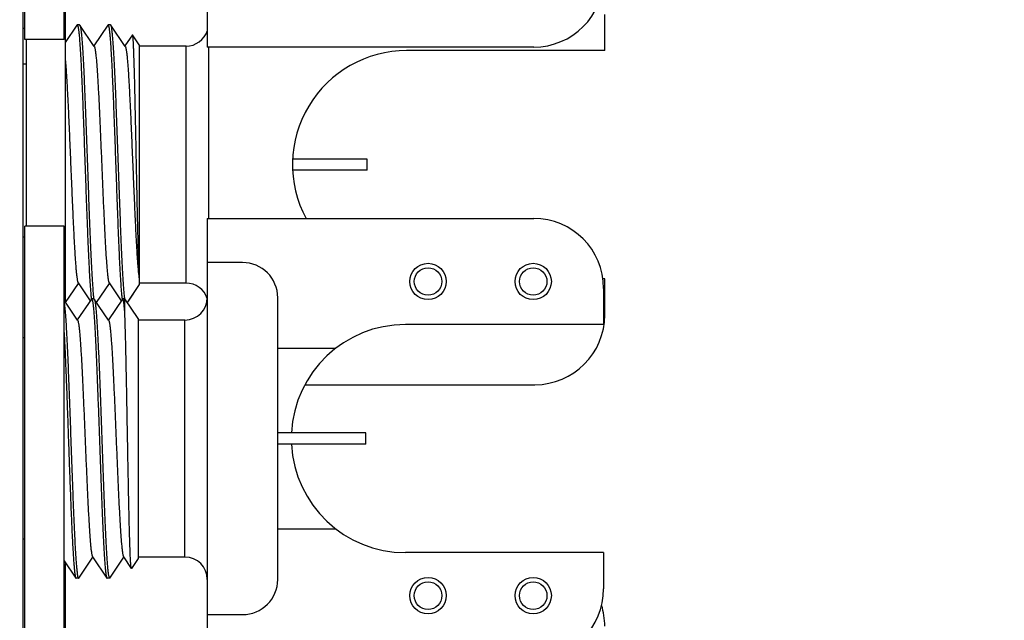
# Model space of a CAD drawing. Header units: inches. Extents: x 0.2 to 16.8, y 0.2 to 10.8.
# Tile 34 of 55: x 10.1 to 11, y 5.5 to 6. Entities that reach past the tile are written whole.
import ezdxf

# ---------------------------------------------------------------- set-up
doc = ezdxf.new("R2010")
doc.units = ezdxf.units.IN
doc.header["$LTSCALE"] = 0.935
doc.header["$MEASUREMENT"] = 0
doc.layers.get('0').update_dxf_attribs({"linetype": 'CONTINUOUS'})
doc.layers.add('02___PRT_ALL_AXES', color=7, linetype='CONTINUOUS')
doc.layers.add('DIMENSIONS', color=7, linetype='CONTINUOUS')
doc.styles.get("Standard").update_dxf_attribs({"font": 'txt', "width": 0.8})
doc.dimstyles.new('DIMSTYLE_2', dxfattribs={"dimtxt": 0.125, "dimasz": 0.18, "dimexe": 0.18, "dimexo": 0.0625, "dimgap": 0.09, "dimtad": 0, "dimtih": 1, "dimtoh": 1, "dimdec": 3, "dimzin": 4, "dimdsep": 46, "dimtxsty": 'STANDARD', "dimblk": '_FILLED', "dimblk1": '_FILLED', "dimblk2": '_FILLED', "dimcen": 0.09, "dimadec": 0, "dimazin": 0, "dimtp": 0.001, "dimtm": 0.001, "dimtfac": 1, "dimtdec": 3, "dimtofl": 0, "dimtmove": 0, "dimatfit": 3, "dimldrblk": '_FILLED', "dimfxl": 1, "dimtolj": 1, "dimtzin": 4, "dimarcsym": 0})

# ---------------------------------------------------------------- blocks, each defined once
blk = doc.blocks.new('_FILLED')
at = {"color": 0, "linetype": 'BYBLOCK'}
blk.add_solid([(0, 0), (-1, 0.1736), (-1, -0.1736)], dxfattribs=at)
blk = doc.blocks.new('*D24')
at = {"layer": 'DIMENSIONS', "color": 2, "linetype": 'CONTINUOUS'}
for p, q in [((10.02936, 8.54381), (11.80206, 8.54381)), ((11.67706, 8.54381), (11.67706, 6.13531)), ((11.67706, 3.47681), (11.67706, 5.88531)), ((10.02936, 3.47681), (11.80206, 3.47681))]:
    blk.add_line(p, q, dxfattribs=at)
at = {"layer": 'DIMENSIONS', "color": 2, "linetype": 'CONTINUOUS', "xscale": 0.18, "yscale": 0.18, "zscale": 0.18}
for p, rotation in [((11.67706, 8.54381), 90), ((11.67706, 3.47681), 270)]:
    blk.add_blockref('_FILLED', p, dxfattribs=dict(at, rotation=rotation))
at = {"layer": 'DIMENSIONS', "color": 2, "linetype": 'CONTINUOUS', "insert": (11.67706, 6.07281), "char_height": 0.125, "width": 1.325, "attachment_point": 2, "line_spacing_factor": 0.9}
blk.add_mtext('5.067{\\Ftxt.shx;\\W1.000000;\\H0.125000; }[128.7]', dxfattribs=at)

msp = doc.modelspace()

# ---------------------------------------------------------------- linework, layer by layer
at = {"color": 7, "linetype": 'CONTINUOUS'}
for p, q in [((10.13778, 8.01081), (10.13778, 4.01081)), ((10.30278, 6.38616), (10.30278, 5.99246)), ((10.65811, 5.98931), (10.65811, 6.02166)), ((10.18629, 6.01214), (10.17578, 5.99656)), ((10.18629, 6.01214), (10.18652, 6.01231)), ((10.18866, 6.01231), (10.18652, 6.01231)), ((10.18655, 6.01231), (10.18682, 6.01202)), ((10.18682, 6.01202), (10.18729, 6.01041)), ((10.18866, 6.01231), (10.18889, 6.01214)), ((10.20173, 5.99311), (10.18889, 6.01214)), ((10.21402, 6.01214), (10.20146, 5.99351)), ((10.21402, 6.01214), (10.21425, 6.01231)), ((10.2164, 6.01231), (10.21425, 6.01231)), ((10.21455, 6.01204), (10.21428, 6.01231)), ((10.21504, 6.01033), (10.21455, 6.01204)), ((10.21663, 6.01214), (10.2164, 6.01231)), ((10.22947, 5.99311), (10.21663, 6.01214)), ((10.23588, 6.00343), (10.22919, 5.99351)), ((10.23601, 6.00343), (10.23588, 6.00343)), ((10.24197, 5.9946), (10.23601, 6.00343)), ((10.24197, 5.99459), (10.24197, 5.78003)), ((10.28378, 5.99331), (10.24197, 5.99331)), ((10.59461, 5.99246), (10.30278, 5.99246)), ((10.30378, 5.99246), (10.30378, 5.83916)), ((10.44559, 5.89231), (10.37934, 5.89231)), ((10.44559, 5.88231), (10.44559, 5.89231)), ((10.44559, 5.88231), (10.37934, 5.88231)), ((10.30278, 5.83916), (10.59461, 5.83916)), ((10.30278, 5.83916), (10.30278, 5.44546)), ((10.33428, 5.79979), (10.30278, 5.79979)), ((10.24125, 5.79011), (10.24197, 5.78454)), ((10.65811, 5.75296), (10.65811, 5.78531)), ((10.1761, 5.76407), (10.18759, 5.78111)), ((10.18732, 5.78151), (10.19809, 5.76555)), ((10.20383, 5.76407), (10.21533, 5.78111)), ((10.21505, 5.78151), (10.22582, 5.76555)), ((10.24197, 5.78003), (10.2312, 5.76407)), ((10.24197, 5.78017), (10.23193, 5.76534)), ((10.28378, 5.78131), (10.24197, 5.78131)), ((10.65711, 5.77666), (10.65711, 5.74431)), ((10.18686, 5.74811), (10.17478, 5.76603)), ((10.19916, 5.76714), (10.18659, 5.74851)), ((10.19916, 5.76714), (10.19939, 5.76731)), ((10.20153, 5.76731), (10.19939, 5.76731)), ((10.19941, 5.76731), (10.19969, 5.76702)), ((10.19969, 5.76702), (10.20016, 5.76541)), ((10.20153, 5.76731), (10.20176, 5.76714)), ((10.2146, 5.74811), (10.20176, 5.76714)), ((10.22689, 5.76714), (10.21433, 5.74851)), ((10.22688, 5.76724), (10.22686, 5.76734)), ((10.22712, 5.76731), (10.22689, 5.76714)), ((10.22902, 5.76731), (10.22712, 5.76731)), ((10.22745, 5.76698), (10.22712, 5.76731)), ((10.24097, 5.7496), (10.22902, 5.76731)), ((10.22902, 5.75596), (10.22902, 5.76731)), ((10.23193, 5.76534), (10.23114, 5.76417)), ((10.36577, 5.51633), (10.36577, 5.7683)), ((10.24097, 5.74959), (10.24097, 5.53631)), ((10.28278, 5.74831), (10.24097, 5.74831)), ((10.36577, 5.72312), (10.41771, 5.72312)), ((10.39006, 5.69046), (10.59561, 5.69046)), ((10.44459, 5.64731), (10.36577, 5.64731)), ((10.44459, 5.63731), (10.44459, 5.64731)), ((10.44459, 5.63731), (10.36577, 5.63731)), ((10.36577, 5.5615), (10.41771, 5.5615)), ((10.20019, 5.53651), (10.21302, 5.51748)), ((10.22792, 5.53651), (10.23488, 5.52619)), ((10.28278, 5.53631), (10.24097, 5.53631)), ((10.24097, 5.53631), (10.24097, 5.53503)), ((10.65711, 5.54031), (10.65711, 5.50796)), ((10.17478, 5.53307), (10.18529, 5.51748)), ((10.18789, 5.51748), (10.20046, 5.53611)), ((10.21563, 5.51748), (10.22819, 5.53611)), ((10.24097, 5.53503), (10.23501, 5.52619)), ((10.18689, 5.51921), (10.18736, 5.51761)), ((10.21463, 5.51921), (10.2151, 5.51761)), ((10.23501, 5.52619), (10.23488, 5.52619)), ((10.18529, 5.51748), (10.18552, 5.51731)), ((10.18766, 5.51731), (10.18552, 5.51731)), ((10.18736, 5.51761), (10.18764, 5.51731)), ((10.18766, 5.51731), (10.18789, 5.51748)), ((10.21302, 5.51748), (10.21325, 5.51731)), ((10.2154, 5.51731), (10.21325, 5.51731)), ((10.2151, 5.51761), (10.21537, 5.51731)), ((10.21563, 5.51748), (10.2154, 5.51731)), ((10.30278, 5.48483), (10.33428, 5.48483))]:
    msp.add_line(p, q, dxfattribs=at)
at = {"color": 9, "linetype": 'CONTINUOUS'}
for p, q in [((10.28378, 5.78131), (10.28378, 5.99331)), ((10.28278, 5.53631), (10.28278, 5.74831))]:
    msp.add_line(p, q, dxfattribs=at)
at = {"color": 7, "linetype": 'CONTINUOUS'}
for centre in [(10.50011, 5.78281), (10.59411, 5.78281), (10.50011, 5.50181), (10.59411, 5.50181)]:
    msp.add_circle(centre, 0.01625, dxfattribs=at)
at = {"color": 9, "linetype": 'CONTINUOUS'}
for centre in [(10.50011, 5.78281), (10.59411, 5.78281), (10.50011, 5.50181), (10.59411, 5.50181)]:
    msp.add_circle(centre, 0.01231, dxfattribs=at)
at = {"color": 7, "linetype": 'CONTINUOUS'}
for centre, radius, start, end in [((10.59461, 6.05496), 0.0625, 270, 360), ((10.18652, 6.01215), 0.000158, 80.12051, 89.95344), ((10.21425, 6.01215), 0.000158, 80.01957, 89.95199), ((10.28378, 6.01331), 0.02, 270, 342.6094), ((10.59461, 5.77666), 0.0625, 0, 90), ((10.33428, 5.7683), 0.0315, 0, 90), ((10.4389, 5.81073), 0.19873, 185.62896, 185.9572), ((10.28378, 5.76131), 0.02, 18.18222, 90), ((10.19939, 5.76715), 0.000158, 80.12453, 89.95349), ((10.28278, 5.76831), 0.02, 270, 360), ((10.59561, 5.75296), 0.0625, 270, 360), ((10.47994, 5.64231), 0.102, 90, 177.11438), ((10.47994, 5.64231), 0.102, 182.88733, 270), ((10.28278, 5.51631), 0.02, 0, 90), ((10.18766, 5.51747), 0.000158, 260.12052, 269.95344), ((10.2154, 5.51747), 0.000158, 260.12052, 269.95344), ((10.33428, 5.51633), 0.0315, 270, 360), ((10.59461, 5.50796), 0.0625, 270, 360), ((10.59561, 5.47466), 0.0625, 0, 17.28186)]:
    msp.add_arc(centre, radius, start, end, dxfattribs=at)
for points, knots in [([(10.18889, 6.01214), (10.18893, 6.01209), (10.189, 6.01195), (10.1891, 6.01172), (10.18919, 6.01142), (10.18929, 6.01107), (10.18939, 6.01065), (10.18952, 6.00998), (10.18969, 6.009), (10.18988, 6.00764), (10.19007, 6.00605), (10.19026, 6.00423), (10.19045, 6.00219), (10.19065, 5.99992), (10.19092, 5.99648), (10.19125, 5.99165), (10.19163, 5.98525), (10.19201, 5.97811), (10.1924, 5.97026), (10.19278, 5.96178), (10.19317, 5.95272), (10.19355, 5.94316), (10.19394, 5.93317), (10.19446, 5.91921), (10.1951, 5.90128), (10.19587, 5.87958), (10.19663, 5.85812), (10.19739, 5.83756), (10.19804, 5.82128), (10.19857, 5.80917), (10.19896, 5.80095), (10.19934, 5.7934), (10.19973, 5.78656), (10.20011, 5.78051), (10.20044, 5.77597), (10.20071, 5.77276), (10.2009, 5.77069), (10.20109, 5.76883), (10.20123, 5.76767), (10.2013, 5.76713)], [0, 0, 0, 0, 0.000811, 0.001843, 0.003104, 0.004598, 0.006327, 0.008294, 0.012939, 0.018529, 0.025055, 0.032509, 0.040879, 0.050148, 0.060298, 0.08317, 0.109319, 0.138548, 0.170632, 0.205325, 0.242361, 0.281455, 0.322307, 0.364601, 0.452207, 0.541581, 0.629976, 0.714676, 0.793076, 0.829153, 0.86277, 0.893672, 0.92162, 0.946402, 0.967828, 0.977231, 0.985738, 0.993332, 1, 1, 1, 1]), ([(10.22903, 5.76716), (10.22896, 5.7677), (10.22883, 5.76886), (10.22863, 5.77072), (10.22844, 5.7728), (10.22817, 5.77601), (10.22784, 5.78055), (10.22746, 5.78661), (10.22707, 5.79345), (10.22669, 5.801), (10.2263, 5.80923), (10.22578, 5.82133), (10.22513, 5.83762), (10.22436, 5.85818), (10.2236, 5.87963), (10.22284, 5.90132), (10.22219, 5.91925), (10.22167, 5.9332), (10.22129, 5.94319), (10.2209, 5.95275), (10.22052, 5.9618), (10.22013, 5.97028), (10.21975, 5.97813), (10.21936, 5.98527), (10.21898, 5.99166), (10.21865, 5.99648), (10.21838, 5.99993), (10.21819, 6.00219), (10.218, 6.00424), (10.2178, 6.00606), (10.21761, 6.00764), (10.21742, 6.009), (10.21726, 6.00999), (10.21712, 6.01065), (10.21702, 6.01107), (10.21693, 6.01142), (10.21683, 6.01172), (10.21674, 6.01195), (10.21667, 6.01209), (10.21663, 6.01214)], [0, 0, 0, 0, 0.006683, 0.014291, 0.02281, 0.032227, 0.053676, 0.078479, 0.106445, 0.137362, 0.170992, 0.207077, 0.285488, 0.370188, 0.458575, 0.547934, 0.63552, 0.677803, 0.718643, 0.757725, 0.794749, 0.829431, 0.861503, 0.890722, 0.916861, 0.939724, 0.94987, 0.959135, 0.967502, 0.974953, 0.981477, 0.987065, 0.991708, 0.993675, 0.995404, 0.996897, 0.998158, 0.999189, 1, 1, 1, 1]), ([(10.18729, 6.01041), (10.18736, 6.01007), (10.18749, 6.00932), (10.18768, 6.00808), (10.18786, 6.00662), (10.18804, 6.00496), (10.18823, 6.00308), (10.18849, 6.00017), (10.1888, 5.99605), (10.18917, 5.99052), (10.18954, 5.98426), (10.18991, 5.97731), (10.19028, 5.96972), (10.19065, 5.96155), (10.19115, 5.94965), (10.19178, 5.93379), (10.19251, 5.91387), (10.19324, 5.8932), (10.19398, 5.87237), (10.19471, 5.85196), (10.19544, 5.83255), (10.19607, 5.81725), (10.19658, 5.80593), (10.19695, 5.79826), (10.19732, 5.79123), (10.19768, 5.78488), (10.19805, 5.77925), (10.19837, 5.77504), (10.19863, 5.77206), (10.19881, 5.77013), (10.199, 5.76841), (10.19913, 5.76733), (10.1992, 5.76683)], [0, 0, 0, 0, 0.004267, 0.00941, 0.015425, 0.022302, 0.030032, 0.038603, 0.058201, 0.080965, 0.106734, 0.135328, 0.166544, 0.200162, 0.235945, 0.312974, 0.395454, 0.481048, 0.567332, 0.651864, 0.73225, 0.806214, 0.840126, 0.871664, 0.900609, 0.926753, 0.949915, 0.96993, 0.978715, 0.986664, 0.993762, 1, 1, 1, 1]), ([(10.22686, 5.76734), (10.2268, 5.76786), (10.22667, 5.76898), (10.22641, 5.77149), (10.22609, 5.77512), (10.22573, 5.78007), (10.22537, 5.78577), (10.225, 5.79218), (10.22463, 5.79925), (10.22426, 5.80694), (10.22376, 5.81827), (10.22314, 5.83353), (10.22241, 5.85287), (10.22168, 5.87317), (10.22096, 5.89387), (10.22023, 5.91438), (10.2195, 5.93414), (10.21888, 5.94988), (10.21838, 5.96168), (10.21801, 5.96979), (10.21764, 5.97732), (10.21728, 5.98422), (10.21691, 5.99045), (10.21655, 5.99595), (10.21623, 6.00006), (10.21597, 6.00296), (10.21579, 6.00484), (10.21561, 6.00651), (10.21543, 6.00797), (10.21524, 6.00922), (10.21511, 6.00998), (10.21504, 6.01033)], [0, 0, 0, 0, 0.00651, 0.013868, 0.031072, 0.051504, 0.07502, 0.101461, 0.130641, 0.162359, 0.196392, 0.270441, 0.350722, 0.434995, 0.520906, 0.606058, 0.688071, 0.764658, 0.80024, 0.833679, 0.864743, 0.893213, 0.918892, 0.941604, 0.961188, 0.969767, 0.977517, 0.984423, 0.990477, 0.995672, 1, 1, 1, 1]), ([(10.24197, 5.7904), (10.2419, 5.79179), (10.24176, 5.7948), (10.24157, 5.79966), (10.24138, 5.80521), (10.24111, 5.81384), (10.24079, 5.82598), (10.24041, 5.84188), (10.24004, 5.85921), (10.23967, 5.87745), (10.2393, 5.89609), (10.23893, 5.91456), (10.23862, 5.92962), (10.23837, 5.9412), (10.23819, 5.94939), (10.23801, 5.95717), (10.23783, 5.96448), (10.23764, 5.97127), (10.23746, 5.9775), (10.23728, 5.98313), (10.23713, 5.98743), (10.237, 5.99054), (10.23691, 5.99262), (10.23682, 5.99452), (10.23673, 5.99625), (10.23664, 5.99779), (10.23655, 5.99915), (10.23646, 6.00033), (10.23638, 6.00131), (10.2363, 6.00202), (10.23624, 6.00249), (10.23619, 6.00277), (10.23615, 6.003), (10.2361, 6.00319), (10.23606, 6.00333), (10.23603, 6.0034), (10.23601, 6.00343)], [0, 0, 0, 0, 0.019504, 0.042416, 0.068535, 0.097652, 0.163973, 0.239343, 0.321484, 0.407955, 0.496226, 0.583752, 0.668049, 0.708244, 0.746759, 0.783333, 0.817714, 0.849672, 0.878992, 0.90548, 0.928965, 0.93953, 0.949291, 0.958231, 0.966335, 0.97359, 0.979986, 0.985516, 0.990171, 0.993944, 0.9955, 0.996835, 0.99795, 0.998846, 0.999527, 1, 1, 1, 1]), ([(10.20173, 5.99311), (10.20177, 5.99305), (10.20185, 5.99291), (10.20195, 5.99267), (10.20205, 5.99237), (10.20215, 5.99201), (10.20226, 5.99159), (10.2024, 5.99092), (10.20258, 5.98993), (10.20279, 5.98858), (10.20299, 5.98701), (10.2032, 5.98521), (10.20341, 5.98319), (10.20361, 5.98096), (10.2039, 5.97758), (10.20425, 5.97286), (10.20467, 5.96663), (10.20508, 5.9597), (10.20549, 5.95213), (10.20591, 5.94398), (10.20632, 5.93533), (10.20673, 5.92625), (10.20715, 5.91682), (10.2077, 5.90381), (10.20839, 5.88731), (10.20908, 5.87082), (10.20963, 5.85781), (10.21005, 5.84838), (10.21046, 5.8393), (10.21088, 5.83065), (10.21129, 5.8225), (10.2117, 5.81492), (10.21212, 5.80799), (10.21253, 5.80177), (10.21288, 5.79705), (10.21317, 5.79367), (10.21338, 5.79144), (10.21358, 5.78942), (10.21379, 5.78762), (10.214, 5.78604), (10.2142, 5.78469), (10.21438, 5.78371), (10.21453, 5.78304), (10.21463, 5.78262), (10.21473, 5.78226), (10.21484, 5.78196), (10.21494, 5.78171), (10.21501, 5.78157), (10.21505, 5.78151)], [0, 0, 0, 0, 0.000994, 0.002236, 0.003736, 0.005499, 0.007527, 0.009821, 0.015206, 0.021651, 0.029149, 0.037685, 0.04724, 0.057795, 0.069329, 0.095229, 0.124712, 0.157522, 0.193366, 0.231931, 0.272873, 0.31583, 0.36042, 0.406249, 0.499989, 0.593729, 0.639558, 0.68415, 0.727107, 0.76805, 0.806616, 0.842462, 0.875273, 0.904759, 0.93066, 0.942194, 0.952751, 0.962308, 0.970844, 0.978341, 0.984789, 0.990177, 0.992471, 0.994499, 0.996261, 0.997762, 0.999005, 1, 1, 1, 1]), ([(10.22947, 5.99311), (10.2295, 5.99306), (10.22957, 5.99294), (10.22966, 5.99274), (10.22975, 5.99249), (10.22987, 5.99207), (10.23003, 5.99144), (10.23021, 5.99054), (10.23039, 5.98946), (10.23057, 5.98822), (10.23075, 5.9868), (10.23093, 5.98521), (10.23111, 5.98345), (10.23137, 5.98079), (10.23168, 5.97706), (10.23204, 5.97214), (10.2324, 5.96664), (10.23276, 5.9606), (10.23312, 5.95405), (10.23349, 5.94706), (10.23385, 5.93965), (10.23421, 5.93189), (10.2347, 5.92098), (10.23531, 5.90687), (10.23603, 5.88963), (10.23675, 5.87232), (10.23747, 5.85543), (10.23819, 5.8394), (10.2388, 5.82679), (10.2393, 5.81746), (10.23966, 5.81114), (10.24002, 5.80535), (10.24038, 5.80011), (10.24074, 5.79547), (10.241, 5.79258), (10.24113, 5.79124)], [0, 0, 0, 0, 0.0009, 0.001999, 0.003304, 0.004818, 0.008485, 0.013007, 0.018387, 0.024619, 0.031694, 0.039601, 0.048328, 0.057865, 0.079295, 0.103746, 0.13106, 0.161046, 0.193506, 0.228217, 0.264945, 0.303439, 0.343437, 0.426852, 0.51292, 0.599303, 0.68365, 0.76367, 0.837188, 0.870877, 0.902209, 0.930971, 0.95697, 0.980029, 1, 1, 1, 1]), ([(10.17578, 5.98203), (10.17591, 5.98063), (10.17616, 5.97763), (10.17652, 5.97284), (10.17688, 5.96748), (10.17724, 5.96158), (10.17759, 5.95518), (10.17809, 5.9458), (10.17869, 5.93317), (10.1794, 5.91718), (10.18011, 5.9004), (10.18082, 5.88327), (10.18154, 5.86624), (10.18214, 5.85233), (10.18262, 5.8416), (10.18298, 5.83397), (10.18334, 5.82669), (10.1837, 5.81982), (10.18406, 5.8134), (10.18442, 5.80747), (10.18477, 5.80208), (10.18513, 5.79725), (10.18544, 5.7936), (10.18569, 5.79099), (10.18587, 5.78927), (10.18605, 5.78771), (10.18623, 5.78632), (10.1864, 5.7851), (10.18658, 5.78404), (10.18676, 5.78316), (10.18691, 5.78254), (10.18704, 5.78213), (10.18713, 5.78188), (10.18722, 5.78168), (10.18729, 5.78156), (10.18732, 5.78151)], [0, 0, 0, 0, 0.020971, 0.04494, 0.071745, 0.101212, 0.133145, 0.167332, 0.241548, 0.321891, 0.406223, 0.492304, 0.577844, 0.66057, 0.700186, 0.738282, 0.774605, 0.808916, 0.840982, 0.870597, 0.897558, 0.921693, 0.942841, 0.952251, 0.960865, 0.968671, 0.975655, 0.981807, 0.987121, 0.991593, 0.995222, 0.996722, 0.998015, 0.999105, 1, 1, 1, 1]), ([(10.20016, 5.76541), (10.20023, 5.76504), (10.20038, 5.76422), (10.20058, 5.76285), (10.20077, 5.76123), (10.20097, 5.75936), (10.20117, 5.75726), (10.20145, 5.75398), (10.2018, 5.7493), (10.20219, 5.74304), (10.20259, 5.73594), (10.20299, 5.72807), (10.20339, 5.71949), (10.20379, 5.71026), (10.20433, 5.69691), (10.20501, 5.67923), (10.2058, 5.65725), (10.20659, 5.63477), (10.20725, 5.61606), (10.20779, 5.60141), (10.20819, 5.59087), (10.20859, 5.58075), (10.20899, 5.57115), (10.20939, 5.56214), (10.20979, 5.55379), (10.21019, 5.54617), (10.21059, 5.53935), (10.21093, 5.53419), (10.21121, 5.53051), (10.21141, 5.52809), (10.2116, 5.52591), (10.2118, 5.52396), (10.212, 5.52227), (10.2122, 5.52082), (10.21237, 5.51977), (10.21251, 5.51906), (10.21261, 5.51862), (10.21271, 5.51824), (10.21281, 5.51793), (10.21291, 5.51768), (10.21298, 5.51754), (10.21302, 5.51748)], [0, 0, 0, 0, 0.004565, 0.010135, 0.016702, 0.024256, 0.032784, 0.042267, 0.064025, 0.089356, 0.118051, 0.149877, 0.184568, 0.22184, 0.261384, 0.345963, 0.435512, 0.527072, 0.617616, 0.661569, 0.704152, 0.745017, 0.783821, 0.820248, 0.853992, 0.884779, 0.912352, 0.936488, 0.947202, 0.956986, 0.96582, 0.973685, 0.980567, 0.986455, 0.991341, 0.993406, 0.995219, 0.996781, 0.998095, 0.999165, 1, 1, 1, 1]), ([(10.20176, 5.76714), (10.2018, 5.76708), (10.20187, 5.76694), (10.20197, 5.76669), (10.20207, 5.76638), (10.20217, 5.76601), (10.20227, 5.76557), (10.20241, 5.76486), (10.20259, 5.76381), (10.20278, 5.76236), (10.20298, 5.76066), (10.20318, 5.75872), (10.20338, 5.75653), (10.20358, 5.75411), (10.20386, 5.75043), (10.2042, 5.74527), (10.2046, 5.73845), (10.205, 5.73084), (10.2054, 5.72249), (10.2058, 5.71347), (10.2062, 5.70387), (10.2066, 5.69375), (10.207, 5.68321), (10.20754, 5.66856), (10.2082, 5.64985), (10.20899, 5.62738), (10.20978, 5.60539), (10.21045, 5.58771), (10.211, 5.57436), (10.2114, 5.56514), (10.2118, 5.55655), (10.2122, 5.54868), (10.21259, 5.54158), (10.21299, 5.53532), (10.21333, 5.53065), (10.21361, 5.52737), (10.21381, 5.52526), (10.21401, 5.5234), (10.21421, 5.52178), (10.21441, 5.52041), (10.21455, 5.51958), (10.21463, 5.51921)], [0, 0, 0, 0, 0.000836, 0.001906, 0.003221, 0.004783, 0.006597, 0.008662, 0.013549, 0.019438, 0.026321, 0.034187, 0.043022, 0.052806, 0.063521, 0.087658, 0.115232, 0.14602, 0.179765, 0.216192, 0.254996, 0.295861, 0.338444, 0.382396, 0.472939, 0.564498, 0.654046, 0.738623, 0.778166, 0.815437, 0.850128, 0.881952, 0.910646, 0.935977, 0.957734, 0.967217, 0.975745, 0.983299, 0.989865, 0.995435, 1, 1, 1, 1]), ([(10.22902, 5.75596), (10.22896, 5.75669), (10.22883, 5.75808), (10.22864, 5.76006), (10.22844, 5.7618), (10.22825, 5.7633), (10.22806, 5.76457), (10.22789, 5.76547), (10.22775, 5.76607), (10.22765, 5.76643), (10.22755, 5.76672), (10.22748, 5.7669), (10.22745, 5.76698)], [0, 0, 0, 0, 0.198191, 0.376059, 0.533223, 0.669317, 0.784038, 0.877305, 0.915909, 0.949186, 0.977184, 1, 1, 1, 1]), ([(10.17478, 5.76423), (10.17485, 5.7638), (10.17498, 5.76287), (10.17517, 5.76135), (10.17536, 5.75962), (10.17562, 5.75688), (10.17595, 5.75293), (10.17632, 5.7476), (10.17669, 5.74149), (10.17707, 5.73465), (10.17744, 5.72713), (10.17782, 5.71899), (10.1782, 5.71028), (10.17871, 5.69773), (10.17934, 5.68115), (10.18009, 5.66052), (10.18084, 5.63935), (10.18158, 5.61827), (10.18233, 5.5979), (10.18296, 5.58163), (10.18348, 5.56942), (10.18385, 5.56102), (10.18423, 5.55322), (10.1846, 5.54608), (10.18498, 5.53964), (10.18535, 5.53395), (10.18567, 5.52971), (10.18594, 5.52672), (10.18613, 5.52479), (10.18631, 5.52309), (10.1865, 5.5216), (10.18669, 5.52033), (10.18682, 5.51956), (10.18689, 5.51921)], [0, 0, 0, 0, 0.00533, 0.011555, 0.018667, 0.026655, 0.045198, 0.067053, 0.092065, 0.120049, 0.150803, 0.184102, 0.219701, 0.25734, 0.337619, 0.422587, 0.509753, 0.596561, 0.680467, 0.759011, 0.795545, 0.829893, 0.8618, 0.891036, 0.917385, 0.940657, 0.960682, 0.969432, 0.977319, 0.984328, 0.99045, 0.995676, 1, 1, 1, 1]), ([(10.18686, 5.74811), (10.1869, 5.74805), (10.18698, 5.74791), (10.18708, 5.74767), (10.18719, 5.74737), (10.18729, 5.74701), (10.18739, 5.74659), (10.18754, 5.74592), (10.18772, 5.74493), (10.18792, 5.74358), (10.18813, 5.742), (10.18833, 5.74021), (10.18854, 5.73819), (10.18875, 5.73596), (10.18904, 5.73258), (10.18939, 5.72786), (10.1898, 5.72163), (10.19021, 5.7147), (10.19063, 5.70713), (10.19104, 5.69898), (10.19146, 5.69032), (10.19187, 5.68124), (10.19228, 5.67182), (10.19284, 5.6588), (10.19353, 5.64231), (10.19421, 5.62582), (10.19477, 5.6128), (10.19518, 5.60338), (10.1956, 5.5943), (10.19601, 5.58564), (10.19643, 5.57749), (10.19684, 5.56992), (10.19725, 5.56299), (10.19766, 5.55677), (10.19802, 5.55205), (10.1983, 5.54866), (10.19851, 5.54643), (10.19872, 5.54442), (10.19892, 5.54262), (10.19913, 5.54104), (10.19934, 5.53969), (10.19951, 5.53871), (10.19966, 5.53804), (10.19976, 5.53762), (10.19987, 5.53726), (10.19997, 5.53696), (10.20007, 5.53671), (10.20015, 5.53657), (10.20019, 5.53651)], [0, 0, 0, 0, 0.000995, 0.002239, 0.00374, 0.005504, 0.007531, 0.009825, 0.015211, 0.021659, 0.029158, 0.037694, 0.047249, 0.057807, 0.069342, 0.095241, 0.124728, 0.157538, 0.193385, 0.23195, 0.272894, 0.31585, 0.360442, 0.406271, 0.500011, 0.593751, 0.639579, 0.68417, 0.727126, 0.768069, 0.806632, 0.842478, 0.875286, 0.904771, 0.930669, 0.942204, 0.95276, 0.962314, 0.970849, 0.978347, 0.984794, 0.990178, 0.992472, 0.994499, 0.996262, 0.997762, 0.999006, 1, 1, 1, 1]), ([(10.2146, 5.74811), (10.21464, 5.74805), (10.21471, 5.74791), (10.21482, 5.74767), (10.21492, 5.74737), (10.21502, 5.74701), (10.21513, 5.74659), (10.21527, 5.74592), (10.21545, 5.74493), (10.21566, 5.74358), (10.21586, 5.742), (10.21607, 5.74021), (10.21628, 5.73819), (10.21648, 5.73596), (10.21677, 5.73258), (10.21712, 5.72786), (10.21754, 5.72163), (10.21795, 5.7147), (10.21836, 5.70713), (10.21878, 5.69898), (10.21919, 5.69032), (10.2196, 5.68124), (10.22002, 5.67182), (10.22057, 5.6588), (10.22126, 5.64231), (10.22195, 5.62582), (10.2225, 5.6128), (10.22292, 5.60338), (10.22333, 5.5943), (10.22375, 5.58564), (10.22416, 5.57749), (10.22457, 5.56992), (10.22499, 5.56299), (10.2254, 5.55677), (10.22575, 5.55205), (10.22604, 5.54866), (10.22625, 5.54643), (10.22645, 5.54442), (10.22666, 5.54262), (10.22686, 5.54104), (10.22707, 5.53969), (10.22725, 5.53871), (10.22739, 5.53804), (10.2275, 5.53762), (10.2276, 5.53726), (10.2277, 5.53696), (10.22781, 5.53671), (10.22788, 5.53657), (10.22792, 5.53651)], [0, 0, 0, 0, 0.000995, 0.002238, 0.003739, 0.005501, 0.007529, 0.009823, 0.015211, 0.021659, 0.029156, 0.037692, 0.047249, 0.057806, 0.06934, 0.095241, 0.124726, 0.157538, 0.193384, 0.23195, 0.272893, 0.31585, 0.360442, 0.406271, 0.500011, 0.593751, 0.63958, 0.68417, 0.727127, 0.768069, 0.806634, 0.842478, 0.875288, 0.904771, 0.930671, 0.942205, 0.95276, 0.962315, 0.970851, 0.978349, 0.984794, 0.990179, 0.992473, 0.994501, 0.996264, 0.997764, 0.999006, 1, 1, 1, 1]), ([(10.23488, 5.52619), (10.23487, 5.52621), (10.23486, 5.52624), (10.23482, 5.52632), (10.23478, 5.52646), (10.23474, 5.52666), (10.23469, 5.52692), (10.23464, 5.52723), (10.23458, 5.52776), (10.23449, 5.52854), (10.2344, 5.52964), (10.23431, 5.53095), (10.23422, 5.53246), (10.23412, 5.53418), (10.23403, 5.53609), (10.23394, 5.5382), (10.23384, 5.5405), (10.23371, 5.54394), (10.23355, 5.54868), (10.23337, 5.55487), (10.23318, 5.5617), (10.233, 5.56912), (10.23281, 5.57708), (10.23263, 5.58552), (10.23245, 5.59437), (10.2322, 5.60683), (10.23189, 5.62296), (10.23153, 5.64268), (10.23117, 5.66247), (10.23082, 5.68181), (10.23046, 5.70019), (10.23011, 5.7171), (10.22981, 5.73008), (10.22956, 5.73942), (10.22938, 5.74552), (10.22921, 5.75096), (10.22908, 5.75437), (10.22902, 5.75596)], [0, 0, 0, 0, 0.00021, 0.000472, 0.001162, 0.002078, 0.003221, 0.004594, 0.006196, 0.010087, 0.014891, 0.020597, 0.027194, 0.03467, 0.043013, 0.052205, 0.062227, 0.073061, 0.097088, 0.124101, 0.153905, 0.186278, 0.220987, 0.257781, 0.296398, 0.336564, 0.420405, 0.506971, 0.593888, 0.678801, 0.759443, 0.833688, 0.899605, 0.928902, 0.955513, 0.979267, 1, 1, 1, 1]), ([(10.17478, 5.73728), (10.17502, 5.73291), (10.17548, 5.72357), (10.17612, 5.70877), (10.17677, 5.6925), (10.17742, 5.67511), (10.17807, 5.65701), (10.17872, 5.63858), (10.17937, 5.62023), (10.18002, 5.60237), (10.18057, 5.58797), (10.18101, 5.57699), (10.18134, 5.56927), (10.18167, 5.56195), (10.18199, 5.55508), (10.18232, 5.54868), (10.18265, 5.54281), (10.18297, 5.53749), (10.1833, 5.53275), (10.18358, 5.52917), (10.1838, 5.52662), (10.18397, 5.52495), (10.18413, 5.52343), (10.18429, 5.52209), (10.18446, 5.5209), (10.18462, 5.51989), (10.18478, 5.51904), (10.18492, 5.51845), (10.18504, 5.51806), (10.18512, 5.51783), (10.1852, 5.51764), (10.18526, 5.51753), (10.18529, 5.51748)], [0, 0, 0, 0, 0.059592, 0.127396, 0.201917, 0.281511, 0.364422, 0.448818, 0.532837, 0.614623, 0.69237, 0.729189, 0.764363, 0.7977, 0.829014, 0.858134, 0.884898, 0.909161, 0.93079, 0.949665, 0.958039, 0.965689, 0.972603, 0.978775, 0.984197, 0.988864, 0.992773, 0.995923, 0.997216, 0.998323, 0.999249, 1, 1, 1, 1])]:
    msp.add_open_spline(points, degree=3, knots=knots, dxfattribs=at)
at = {"layer": '02___PRT_ALL_AXES', "color": 7, "linetype": 'CONTINUOUS'}
for p, q in [((10.13978, 5.99931), (10.13978, 6.37931)), ((10.17478, 5.99931), (10.17478, 6.37931)), ((10.17578, 6.07731), (10.17578, 5.76454)), ((10.13978, 6.00918), (10.13778, 6.00918)), ((10.17478, 5.99931), (10.13978, 5.99931)), ((10.14078, 5.99931), (10.14078, 5.83231)), ((10.28378, 5.99331), (10.24197, 5.99331)), ((10.65811, 5.98931), (10.48094, 5.98931)), ((10.13778, 5.97738), (10.14078, 5.97738)), ((10.17478, 5.83231), (10.13978, 5.83231)), ((10.13978, 5.45231), (10.13978, 5.83231)), ((10.17478, 5.45231), (10.17478, 5.83231)), ((10.13978, 5.82245), (10.13778, 5.82245)), ((10.65811, 5.78531), (10.65635, 5.78531)), ((10.28378, 5.78131), (10.24197, 5.78131)), ((10.28278, 5.74831), (10.24097, 5.74831)), ((10.65711, 5.74431), (10.47994, 5.74431)), ((10.13978, 5.73238), (10.13778, 5.73238)), ((10.13978, 5.55225), (10.13778, 5.55225)), ((10.28278, 5.53631), (10.24097, 5.53631)), ((10.65711, 5.54031), (10.47994, 5.54031)), ((10.17478, 5.53031), (10.17578, 5.53031)), ((10.17578, 5.53031), (10.17578, 5.21754))]:
    msp.add_line(p, q, dxfattribs=at)
msp.add_arc((10.48094, 5.88731), 0.102, 90, 208.21199, dxfattribs=at)

# ---------------------------------------------------------------- dimensions: what is measured, and where the dimension line sits
at = {"layer": 'DIMENSIONS', "color": 2, "linetype": 'CONTINUOUS'}
dim = msp.add_linear_dim(base=(11.67706, 3.47681), p1=(10.02936, 8.54381), p2=(10.02936, 3.47681), angle=270, dimstyle='DIMSTYLE_2', dxfattribs=at)
dim.commit()
dim.dimension.update_dxf_attribs({"geometry": '*D24', "text_midpoint": (11.52706, 6.01031), "dimtype": 160})

doc.saveas('drawing.dxf')
